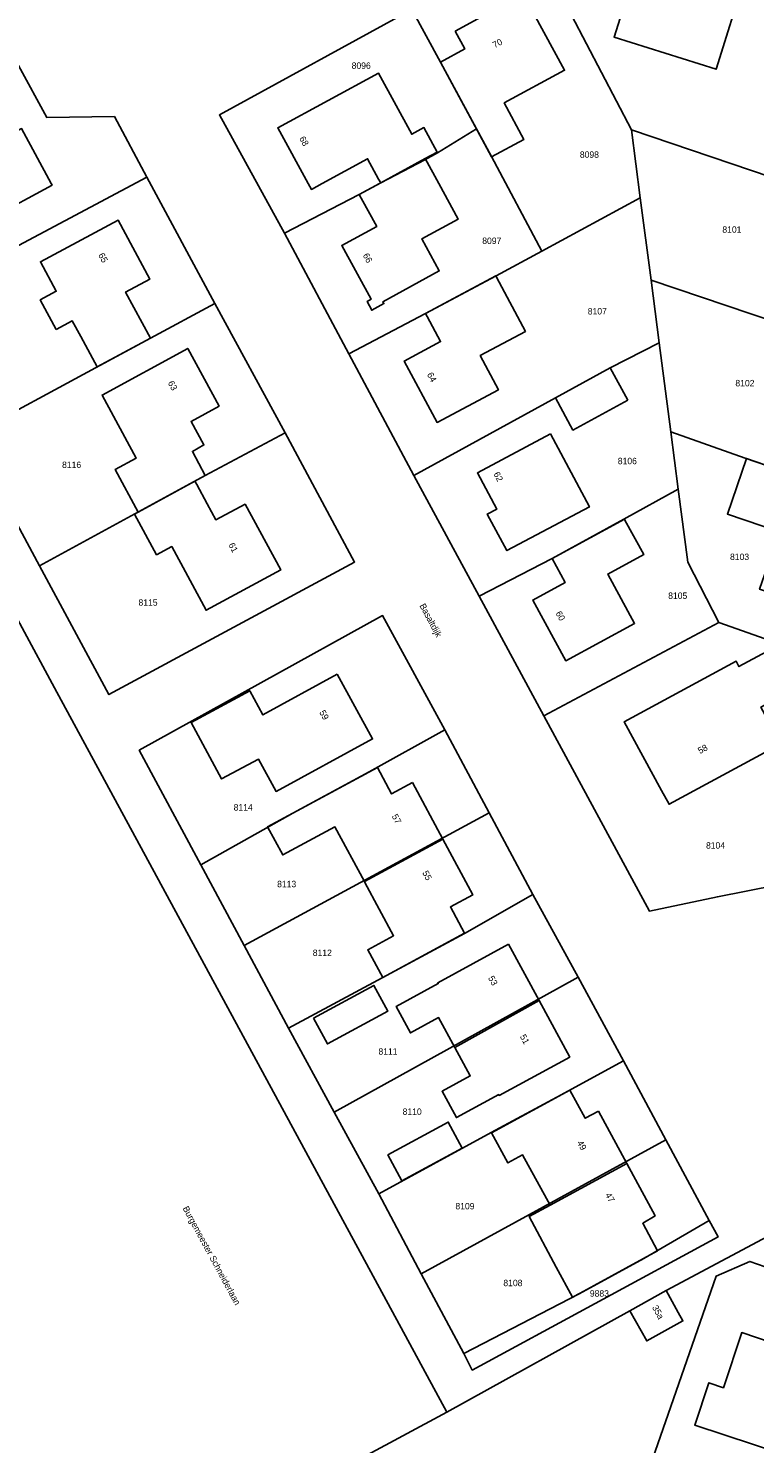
# Model space of a CAD drawing. Header units: metres. Extents: x 91564 to 92566, y 393362 to 394362.
# Tile 59 of 86: x 92191 to 92271, y 393612 to 393767. Entities that reach past the tile are written whole.
import ezdxf

# ---------------------------------------------------------------- set-up
doc = ezdxf.new("R2010")
doc.units = ezdxf.units.M
for name, color, linetype in [('ADRES', 1, 'CONTINUOUS'), ('PAND', 1, 'CONTINUOUS'), ('PERCEEL', 7, 'CONTINUOUS'), ('PERCEELNUMMER', 7, 'CONTINUOUS')]:
    doc.layers.add(name, color=color, linetype=linetype)

msp = doc.modelspace()

# ---------------------------------------------------------------- linework, layer by layer
at = {"layer": 'PAND'}
for points in [[(92262.6, 393781.491), (92260.769, 393775.681), (92258.53, 393776.387), (92255.251, 393765.982), (92266.393, 393762.47), (92269.57, 393772.657), (92272.357, 393771.787), (92274.247, 393777.82), (92262.6, 393781.491)], [(92237.898, 393766.64), (92238.957, 393764.701), (92236.3, 393763.267), (92241.88, 393752.926), (92245.4, 393754.826), (92243.253, 393758.804), (92249.854, 393762.365), (92245.344, 393770.722), (92237.898, 393766.64)], [(92221.851, 393750), (92222.201, 393749.358), (92223.379, 393750), (92228.338, 393752.704), (92229.55, 393750.482), (92229.774, 393750.07), (92234.635, 393752.72), (92235.947, 393753.435), (92234.487, 393756.113), (92233.161, 393755.39), (92229.524, 393762.062), (92218.529, 393756.094), (92221.851, 393750)], [(92185.011, 393760.047), (92178.406, 393756.491), (92177.514, 393756.011), (92180.741, 393750), (92181.838, 393748.174), (92183.192, 393747.766), (92185.73, 393749.129), (92187.267, 393746.265), (92193.897, 393749.839), (92193.81, 393750), (92190.565, 393755.993), (92187.939, 393754.591), (92185.011, 393760.047)], [(92236.123, 393750), (92234.635, 393752.72), (92229.774, 393750.07), (92229.643, 393750), (92227.424, 393748.815), (92227.653, 393748.396), (92229.335, 393745.324), (92225.519, 393743.236), (92228.726, 393737.374), (92228.281, 393737.11), (92228.788, 393736.169), (92230.127, 393736.898), (92230.02, 393737.092), (92236.17, 393740.457), (92234.259, 393743.949), (92238.242, 393746.128), (92236.123, 393750)], [(92194.342, 393734.059), (92196.102, 393735.008), (92197.032, 393733.284), (92198.817, 393729.973), (92204.644, 393733.114), (92201.93, 393738.149), (92204.571, 393739.572), (92201.099, 393746.014), (92192.624, 393741.46), (92194.361, 393738.238), (92192.601, 393737.289), (92194.342, 393734.059)], [(92242.414, 393739.777), (92242.342, 393739.912), (92234.669, 393735.813), (92234.845, 393735.483), (92236.308, 393732.744), (92232.339, 393730.623), (92235.921, 393723.918), (92242.633, 393727.479), (92240.64, 393731.214), (92245.579, 393733.853), (92242.414, 393739.777)], [(92203.301, 393714.109), (92209.479, 393717.518), (92210.617, 393718.138), (92209.21, 393720.748), (92210.476, 393721.454), (92209.068, 393724.032), (92212.137, 393725.701), (92208.713, 393732.001), (92199.347, 393726.911), (92203.091, 393720.023), (92200.771, 393718.762), (92203.301, 393714.109)], [(92256.748, 393726.358), (92254.83, 393729.868), (92248.84, 393726.595), (92250.758, 393723.085), (92256.748, 393726.358)], [(92248.327, 393722.661), (92240.329, 393718.405), (92242.437, 393714.443), (92241.399, 393713.917), (92243.556, 393709.919), (92252.564, 393714.698), (92248.327, 393722.661)], [(92281.715, 393712.673), (92274.861, 393715.038), (92275.839, 393717.873), (92269.723, 393719.984), (92267.629, 393713.915), (92273.301, 393711.958), (92271.142, 393705.7), (92278.46, 393703.194), (92281.715, 393712.673)], [(92210.831, 393715.018), (92209.69, 393717.127), (92209.479, 393717.518), (92203.301, 393714.109), (92202.911, 393713.898), (92205.303, 393709.473), (92206.957, 393710.367), (92210.714, 393703.417), (92218.858, 393707.82), (92214.963, 393714.987), (92211.767, 393713.286), (92210.831, 393715.018)], [(92256.439, 393713.258), (92256.376, 393713.374), (92248.477, 393709.078), (92249.902, 393706.437), (92246.376, 393704.53), (92249.984, 393697.892), (92257.496, 393701.975), (92254.569, 393707.361), (92258.487, 393709.491), (92256.439, 393713.258)], [(92273.449, 393688.837), (92271.286, 393692.83), (92274.096, 393694.351), (92275.872, 393693.707), (92277.082, 393697.035), (92271.915, 393698.909), (92268.882, 393697.265), (92268.563, 393697.854), (92256.369, 393691.244), (92260.433, 393683.747), (92261.252, 393682.234), (92273.449, 393688.837)], [(92225.035, 393696.417), (92216.912, 393691.986), (92215.484, 393694.619), (92209.068, 393691.141), (92212.404, 393684.988), (92216.431, 393687.17), (92218.347, 393683.636), (92228.885, 393689.358), (92225.035, 393696.417)], [(92233.227, 393684.588), (92230.956, 393683.364), (92229.409, 393686.234), (92217.418, 393679.776), (92219.078, 393676.694), (92224.774, 393679.762), (92227.989, 393673.794), (92236.555, 393678.409), (92233.227, 393684.588)], [(92236.555, 393678.409), (92227.989, 393673.794), (92228.049, 393673.683), (92231.181, 393667.868), (92228.364, 393666.351), (92229.995, 393663.322), (92238.94, 393668.14), (92237.389, 393671.019), (92239.828, 393672.333), (92236.555, 393678.409)], [(92243.729, 393666.942), (92236.008, 393662.741), (92236.061, 393662.644), (92231.449, 393660.135), (92233.012, 393657.263), (92236.086, 393658.935), (92237.865, 393655.668), (92247.061, 393660.798), (92243.729, 393666.942)], [(92222.427, 393658.868), (92223.957, 393656.058), (92230.553, 393659.647), (92229.024, 393662.458), (92222.427, 393658.868)], [(92247.061, 393660.798), (92237.865, 393655.668), (92239.548, 393652.565), (92236.478, 393650.894), (92238.041, 393648.022), (92242.652, 393650.532), (92242.705, 393650.435), (92250.408, 393654.627), (92247.061, 393660.798)], [(92253.56, 393648.735), (92252.099, 393647.947), (92250.423, 393651.025), (92241.869, 393646.367), (92243.662, 393643.073), (92245.27, 393643.949), (92248.259, 393638.46), (92256.639, 393643.022), (92253.56, 393648.735)], [(92238.68, 393644.693), (92237.141, 393647.521), (92230.553, 393643.936), (92232.092, 393641.108), (92238.68, 393644.693)], [(92256.639, 393643.022), (92248.259, 393638.46), (92245.967, 393637.212), (92248.946, 393631.702), (92250.728, 393628.406), (92251.537, 393628.847), (92259.982, 393633.456), (92258.377, 393636.479), (92259.731, 393637.287), (92256.639, 393643.022)], [(92256.987, 393626.935), (92258.826, 393623.633), (92262.761, 393625.824), (92262.253, 393626.755), (92260.952, 393629.142), (92256.987, 393626.935)], [(92277.191, 393621.838), (92269.188, 393624.538), (92267.185, 393618.531), (92265.592, 393619.062), (92264.056, 393614.455), (92273.662, 393611.253), (92277.191, 393621.838)]]:
    msp.add_lwpolyline(points, dxfattribs=at)
at = {"layer": 'PERCEEL'}
for points in [[(92128.156, 393826.903), (92126.873, 393819.954), (92134.261, 393817.953), (92133.439, 393814.987), (92133.134, 393811.935), (92133.305, 393808.831), (92134.429, 393806.238), (92135.915, 393803.31), (92187.052, 393708.053), (92194.152, 393694.946), (92236.983, 393615.842), (92256.985, 393626.935), (92260.95, 393629.14), (92274.199, 393636.213), (92293.662, 393629.308), (92380.829, 393598.897)], [(92134.261, 393817.953), (92126.873, 393819.954), (92113.211, 393823.666), (92101.062, 393794.17), (92096.032, 393781.956), (92125.08, 393727.975), (92133.499, 393712.329), (92137.361, 393705.152), (92143.145, 393694.404), (92143.232, 393694.243), (92157.897, 393667.11), (92159.776, 393663.28), (92178.528, 393628.238), (92197.078, 393594.39), (92236.983, 393615.842), (92194.152, 393694.946), (92187.052, 393708.053), (92135.915, 393803.31), (92134.429, 393806.238), (92133.305, 393808.831), (92133.134, 393811.935), (92133.439, 393814.987), (92134.261, 393817.953)], [(92219.274, 393744.566), (92212.161, 393757.496), (92233.19, 393769.011), (92246.59, 393776.284), (92251.095, 393778.729), (92253.921, 393777.837), (92257.422, 393787.801), (92284.505, 393778.323), (92307.06, 393770.51), (92302.148, 393756.358), (92300.12, 393750.63), (92297.082, 393742.418), (92292.178, 393728.338), (92287.198, 393714.038), (92281.237, 393696.925), (92272.989, 393673.402), (92266.529, 393672.137), (92259.107, 393670.568), (92247.588, 393691.866), (92240.509, 393704.954), (92233.384, 393718.128), (92226.293, 393731.413), (92219.274, 393744.566)], [(92257.422, 393787.801), (92253.921, 393777.837), (92250.603, 393768.391), (92257.139, 393755.865), (92274.56, 393749.961), (92279.529, 393764.131), (92284.505, 393778.323), (92257.422, 393787.801)], [(92167.701, 393754.47), (92164.129, 393760.862), (92171.154, 393780.636), (92183.024, 393776.408), (92190.226, 393762.893), (92193.338, 393757.203), (92200.695, 393757.33), (92204.239, 393750.703), (92211.681, 393736.904), (92219.33, 393722.764), (92226.915, 393708.675), (92200.099, 393694.201), (92192.528, 393708.253), (92184.87, 393722.469), (92177.359, 393736.41), (92169.199, 393751.556), (92167.701, 393754.47)], [(92246.59, 393776.284), (92233.19, 393769.011), (92236.3, 393763.265), (92240.228, 393755.972), (92241.861, 393752.941), (92247.354, 393742.616), (92258.112, 393748.424), (92257.139, 393755.865), (92250.603, 393768.391), (92246.59, 393776.284)], [(92219.274, 393744.566), (92227.42, 393748.815), (92229.77, 393750.07), (92234.578, 393752.603), (92235.962, 393753.359), (92240.228, 393755.972), (92236.3, 393763.265), (92233.19, 393769.011), (92212.161, 393757.496), (92219.274, 393744.566)], [(92169.199, 393751.556), (92177.359, 393736.41), (92204.239, 393750.703), (92200.695, 393757.33), (92193.338, 393757.203), (92190.226, 393762.893), (92185.01, 393760.045), (92177.758, 393756.151), (92169.199, 393751.556)], [(92219.274, 393744.566), (92226.293, 393731.413), (92234.665, 393735.81), (92242.365, 393739.922), (92247.354, 393742.616), (92241.861, 393752.941), (92240.228, 393755.972), (92235.962, 393753.359), (92234.578, 393752.603), (92229.77, 393750.07), (92227.42, 393748.815), (92219.274, 393744.566)], [(92297.082, 393742.418), (92292.356, 393743.929), (92274.56, 393749.961), (92257.139, 393755.865), (92258.112, 393748.424), (92259.284, 393739.449), (92272.999, 393734.824), (92280.055, 393732.3), (92292.178, 393728.338), (92297.082, 393742.418)], [(92211.681, 393736.904), (92204.239, 393750.703), (92177.359, 393736.41), (92184.87, 393722.469), (92198.639, 393729.878), (92204.64, 393733.11), (92211.681, 393736.904)], [(92226.293, 393731.413), (92233.384, 393718.128), (92248.84, 393726.595), (92254.83, 393729.868), (92260.178, 393732.612), (92259.284, 393739.449), (92258.112, 393748.424), (92247.354, 393742.616), (92242.365, 393739.922), (92234.665, 393735.81), (92226.293, 393731.413)], [(92292.178, 393728.338), (92280.055, 393732.3), (92272.999, 393734.824), (92259.284, 393739.449), (92260.178, 393732.612), (92261.449, 393722.889), (92269.574, 393720.03), (92275.835, 393717.87), (92287.198, 393714.038), (92292.178, 393728.338)], [(92219.33, 393722.764), (92211.681, 393736.904), (92204.64, 393733.11), (92198.639, 393729.878), (92184.87, 393722.469), (92192.528, 393708.253), (92203.326, 393714.171), (92210.615, 393718.135), (92219.33, 393722.764)], [(92233.384, 393718.128), (92240.509, 393704.954), (92248.475, 393709.075), (92256.327, 393713.35), (92262.264, 393716.648), (92261.449, 393722.889), (92260.178, 393732.612), (92254.83, 393729.868), (92248.84, 393726.595), (92233.384, 393718.128)], [(92219.33, 393722.764), (92210.615, 393718.135), (92203.326, 393714.171), (92192.528, 393708.253), (92200.099, 393694.201), (92226.915, 393708.675), (92219.33, 393722.764)], [(92287.198, 393714.038), (92275.835, 393717.87), (92269.574, 393720.03), (92261.449, 393722.889), (92262.264, 393716.648), (92263.308, 393708.662), (92266.681, 393702.057), (92281.237, 393696.925), (92287.198, 393714.038)], [(92240.509, 393704.954), (92247.588, 393691.866), (92266.681, 393702.057), (92263.308, 393708.662), (92262.264, 393716.648), (92256.327, 393713.35), (92248.475, 393709.075), (92240.509, 393704.954)], [(92229.987, 393702.824), (92203.407, 393688.121), (92210.121, 393675.632), (92220.179, 393681.255), (92228.525, 393685.76), (92236.778, 393690.354), (92229.987, 393702.824)], [(92210.121, 393675.632), (92203.407, 393688.121), (92229.987, 393702.824), (92236.778, 393690.354), (92241.615, 393681.303), (92246.391, 393672.375), (92251.337, 393663.336), (92256.296, 393654.225), (92260.889, 393645.602), (92265.647, 393636.768), (92266.602, 393634.992), (92239.773, 393620.454), (92238.837, 393622.266), (92234.205, 393630.952), (92229.552, 393639.678), (92224.695, 393648.62), (92219.725, 393657.769), (92214.873, 393666.793), (92210.121, 393675.632)], [(92247.588, 393691.866), (92259.107, 393670.568), (92266.529, 393672.137), (92272.989, 393673.402), (92281.237, 393696.925), (92266.681, 393702.057), (92247.588, 393691.866)], [(92241.615, 393681.303), (92236.778, 393690.354), (92228.525, 393685.76), (92220.179, 393681.255), (92210.121, 393675.632), (92214.873, 393666.793), (92241.615, 393681.303)], [(92214.873, 393666.793), (92219.725, 393657.769), (92229.939, 393663.289), (92238.935, 393668.135), (92246.391, 393672.375), (92241.615, 393681.303), (92214.873, 393666.793)], [(92219.725, 393657.769), (92224.695, 393648.62), (92251.337, 393663.336), (92246.391, 393672.375), (92238.935, 393668.135), (92229.939, 393663.289), (92219.725, 393657.769)], [(92256.296, 393654.225), (92251.337, 393663.336), (92224.695, 393648.62), (92229.552, 393639.678), (92241.848, 393646.4), (92249.003, 393650.255), (92256.296, 393654.225)], [(92229.552, 393639.678), (92234.205, 393630.952), (92260.889, 393645.602), (92256.296, 393654.225), (92249.003, 393650.255), (92241.848, 393646.4), (92229.552, 393639.678)], [(92234.205, 393630.952), (92238.837, 393622.266), (92251.435, 393628.79), (92258.494, 393632.643), (92265.647, 393636.768), (92260.889, 393645.602), (92234.205, 393630.952)], [(92380.829, 393598.897), (92293.662, 393629.308), (92274.199, 393636.213), (92260.95, 393629.14), (92256.985, 393626.935), (92236.983, 393615.842), (92197.078, 393594.39)], [(92238.837, 393622.266), (92239.773, 393620.454), (92266.602, 393634.992), (92265.647, 393636.768), (92258.494, 393632.643), (92251.435, 393628.79), (92238.837, 393622.266)], [(92255.368, 393599.01), (92266.409, 393630.722), (92270.087, 393632.32), (92278.459, 393629.403), (92282.481, 393627.952), (92285.99, 393626.68), (92288.747, 393625.757), (92297.5, 393622.712), (92305.332, 393619.957), (92312.598, 393617.369), (92327.678, 393612.179)], [(92270.637, 393593.572), (92277.27, 393612.82), (92278.9, 393617.55), (92282.481, 393627.952), (92278.459, 393629.403), (92270.087, 393632.32), (92266.409, 393630.722), (92255.368, 393599.01), (92270.484, 393593.626), (92270.637, 393593.572)]]:
    msp.add_lwpolyline(points, dxfattribs=at)

# ---------------------------------------------------------------- texts
at = {"layer": 'ADRES'}
for s, rotation, p in [('70', 28.699, (92242.224, 393764.756)), ('68', 298.602, (92220.852, 393754.924)), ('65', 298.298, (92198.918, 393742.192)), ('66', 298.699, (92227.792, 393742.164)), ('64', 298.098, (92234.799, 393729.157)), ('63', 298.499, (92206.51, 393728.237)), ('62', 298, (92242.062, 393718.293)), ('61', 298.499, (92213.126, 393710.546)), ('Basaltdijk', 298.298, (92233.98, 393703.912)), ('60', 298.499, (92248.843, 393703.088)), ('59', 298.602, (92223.043, 393692.266)), ('58', 28.402, (92264.632, 393687.704)), ('57', 298.298, (92230.96, 393680.924)), ('55', 298.298, (92234.287, 393674.747)), ('53', 298.499, (92241.474, 393663.265)), ('51', 298.499, (92244.944, 393656.869)), ('49', 298.298, (92251.175, 393645.286)), ('47', 298.298, (92254.251, 393639.583)), ('Burgemeester Schneiderlaan', 298.499, (92208.122, 393638.114)), ('Burgemeester Schneiderlaan', 298.499, (92208.122, 393638.114)), ('35a', 298.602, (92259.377, 393627.294))]:
    msp.add_text(s, height=0.7, rotation=rotation, dxfattribs=at).set_placement(p)
at = {"layer": 'PERCEELNUMMER'}
for s, p in [('8096', (92226.605, 393762.524)), ('8098', (92251.517, 393752.809)), ('8101', (92267.073, 393744.626)), ('8097', (92240.861, 393743.401)), ('8107', (92252.381, 393735.704)), ('8102', (92268.496, 393727.861)), ('8116', (92194.987, 393718.942)), ('8106', (92255.66, 393719.357)), ('8103', (92267.909, 393708.896)), ('8115', (92203.33, 393703.906)), ('8105', (92261.16, 393704.652)), ('8114', (92213.72, 393681.542)), ('8104', (92265.29, 393677.388)), ('8113', (92218.466, 393673.17)), ('8112', (92222.358, 393665.661)), ('8111', (92229.53, 393654.889)), ('8110', (92232.168, 393648.314)), ('8109', (92237.931, 393638)), ('8108', (92243.166, 393629.613)), ('9883', (92252.607, 393628.472))]:
    msp.add_text(s, height=0.7, dxfattribs=at).set_placement(p)

doc.saveas('drawing.dxf')
